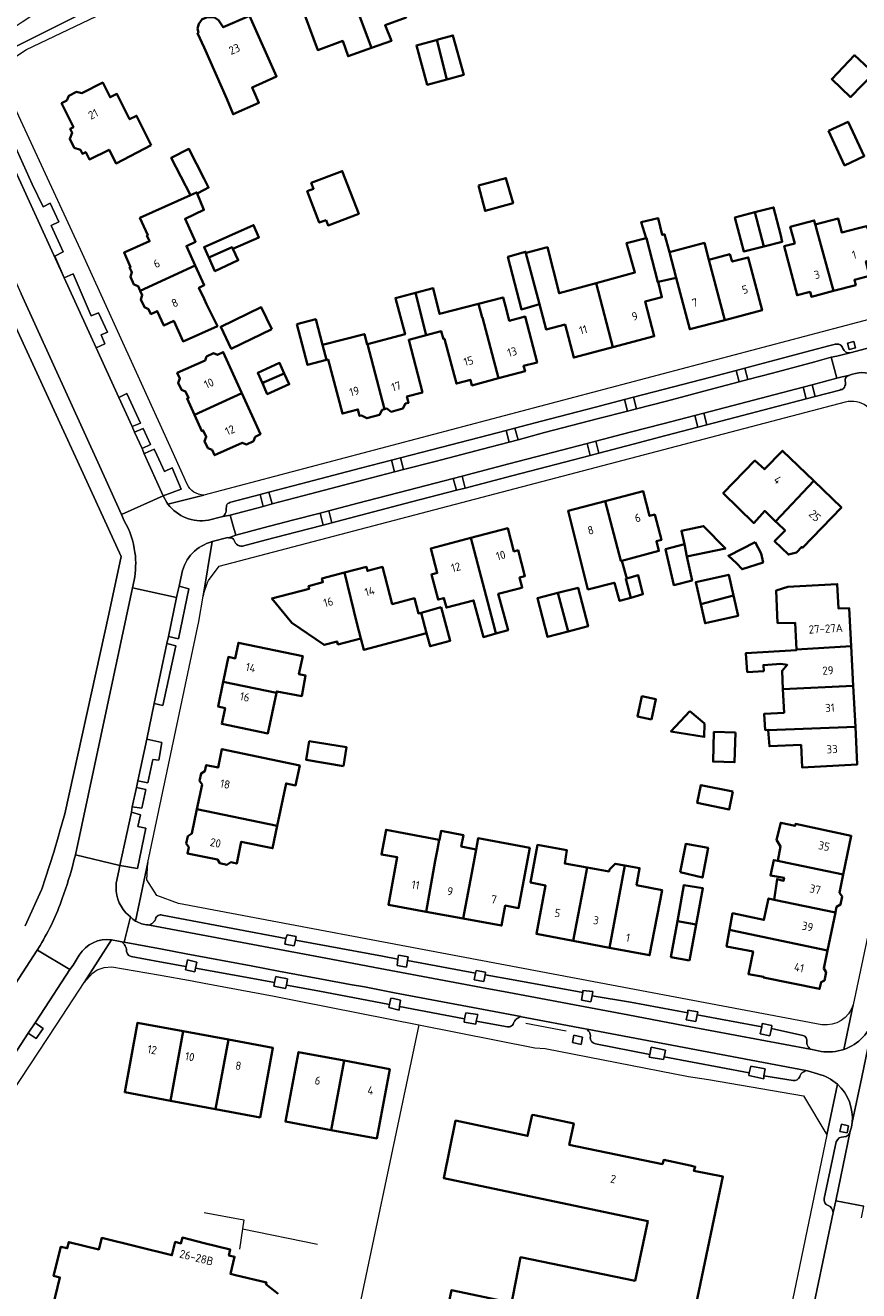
# Model space of a CAD drawing. Extents: x 152761 to 155748, y 459947 to 462743.
# Tile 125 of 256: x 153971 to 154107, y 461737 to 461944. Entities that reach past the tile are written whole.
import ezdxf
from ezdxf.enums import TextEntityAlignment as Align

# ---------------------------------------------------------------- set-up
doc = ezdxf.new("R2010")
doc.units = 0
doc.header["$LTSCALE"] = 0.75
for name, color, linetype, lineweight in [('B-RO-GR-BEPLANTING_CULTUUR_BODEMBEDEKKER-GV', 251, 'CONTINUOUS', 18), ('B-RO-GR-BEPLANTING_CULTUUR_HEESTERS-GV', 251, 'CONTINUOUS', 18), ('B-RO-GR-GROENVOORZIENING-GV', 251, 'CONTINUOUS', 18), ('B-RO-IE-TERREINAFSCHEIDING_KUNSTMATIG_HEKWERK-G', 251, 'IE-TERREINAFSCHEIDING-KUNSTMATIG', 18), ('B-RO-OG-BEBOUWING-GV', 6, 'CONTINUOUS', 35), ('B-RO-OG-BEBOUWING-T18', 1, 'CONTINUOUS', 18), ('B-RO-OG-TERREIN_CULTUURSCHEIDING-GV', 251, 'CONTINUOUS', 18), ('B-RO-VH-VERHARDING_ASFALT-GV', 251, 'CONTINUOUS', 18), ('B-RO-VH-VERHARDING_STRAATBAKSTEEN-GV', 251, 'CONTINUOUS', 18)]:
    doc.layers.add(name, color=color, linetype=linetype, lineweight=lineweight)
doc.styles.add('NLCS-ISO-M200-T18', font='NLCS-ISO.ttf', dxfattribs={"height": 0.36})
doc.linetypes.add('IE-TERREINAFSCHEIDING-KUNSTMATIG', pattern='A,4,[82,NLCS.SHX,S=0.75,R=90,X=0,Y=0],4,-2', length=10)

msp = doc.modelspace()

# ---------------------------------------------------------------- linework, layer by layer
at = {"layer": 'B-RO-GR-BEPLANTING_CULTUUR_BODEMBEDEKKER-GV', "flags": 128}
for points in [[(154106.485, 461892.448), (154105.414, 461892.183), (154105.676, 461891.147), (154106.74, 461891.401)], [(154089.124, 461886.214), (154088.629, 461888.116), (154087.18, 461887.729), (154087.672, 461885.837)], [(154098.171, 461884.995), (154098.67, 461883.08), (154100.121, 461883.46), (154099.622, 461885.374)], [(154068.904, 461882.935), (154069.384, 461881.058), (154070.838, 461881.43), (154070.355, 461883.315)], [(154082.367, 461878.817), (154081.865, 461880.74), (154080.414, 461880.362), (154080.916, 461878.438)], [(154050.946, 461878.262), (154049.494, 461877.887), (154049.997, 461875.987), (154051.447, 461876.371)], [(154062.748, 461875.751), (154063.252, 461873.808), (154064.703, 461874.189), (154064.2, 461876.128)], [(154032.674, 461871.47), (154032.177, 461873.385), (154030.726, 461873.007), (154031.222, 461871.093)], [(154040.844, 461870.027), (154041.351, 461868.08), (154042.803, 461868.455), (154042.295, 461870.405)], [(154009.173, 461867.391), (154009.694, 461865.451), (154011.143, 461865.84), (154010.624, 461867.771)], [(154020.958, 461862.766), (154020.451, 461864.717), (154018.999, 461864.339), (154019.507, 461862.389)]]:
    msp.add_lwpolyline(points, close=True, dxfattribs=at)
at = {"layer": 'B-RO-GR-BEPLANTING_CULTUUR_HEESTERS-GV', "flags": 128}
for points in [[(154013.4, 461794.679), (154013.248, 461793.74), (154014.785, 461793.459), (154014.967, 461794.405), (154015.114, 461794.991), (154013.613, 461795.275)], [(154031.758, 461791.267), (154031.619, 461790.245), (154033.155, 461789.979), (154033.316, 461791.026), (154033.452, 461791.632), (154031.864, 461791.906)], [(153997.044, 461790.057), (153996.955, 461789.537), (153998.509, 461789.207), (153998.604, 461789.797), (153998.836, 461790.774), (153997.307, 461791.144)], [(154045.842, 461787.595), (154046.035, 461788.715), (154046.105, 461789.162), (154044.568, 461789.429), (154044.45, 461788.966), (154044.264, 461787.859)], [(154013.524, 461787.031), (154013.676, 461788.036), (154011.998, 461788.386), (154011.78, 461788.431), (154011.537, 461787.439), (154011.443, 461786.86), (154013.319, 461786.471)], [(154062.048, 461785.79), (154061.831, 461784.562), (154063.399, 461784.258), (154063.584, 461785.275), (154063.725, 461785.943), (154062.086, 461786.15)], [(154030.369, 461783.824), (154030.287, 461783.324), (154031.958, 461782.922), (154032.002, 461783.492), (154032.193, 461784.547), (154031.023, 461784.797), (154030.594, 461784.889)], [(154044.609, 461781.133), (154044.846, 461782.197), (154042.879, 461782.5), (154042.701, 461781.504), (154042.644, 461780.921), (154044.515, 461780.609)], [(154079, 461781.348), (154080.586, 461781.054), (154080.793, 461782.155), (154080.883, 461782.633), (154079.281, 461782.937), (154079.265, 461782.49)], [(154091.386, 461780.183), (154091.117, 461779.059), (154092.712, 461778.714), (154092.953, 461779.912), (154093.023, 461780.372), (154091.474, 461780.734)], [(154075.387, 461775.266), (154075.599, 461776.355), (154073.24, 461776.843), (154073.023, 461775.661), (154072.936, 461775.226), (154075.281, 461774.813)], [(154089.339, 461772.63), (154089.25, 461772.18), (154091.713, 461771.688), (154091.744, 461772.176), (154091.96, 461773.323), (154089.572, 461773.759)]]:
    msp.add_lwpolyline(points, close=True, dxfattribs=at)
at = {"layer": 'B-RO-GR-GROENVOORZIENING-GV', "flags": 128}
for points in [[(153971.202, 461779.12), (153972.497, 461778.27), (153973.649, 461779.916), (153972.324, 461780.831)], [(154061.77, 461777.31), (154062.008, 461778.486), (154060.567, 461778.788), (154060.358, 461777.613)], [(154105.357, 461762.803), (154105.596, 461763.979), (154104.42, 461764.218), (154104.181, 461763.042)]]:
    msp.add_lwpolyline(points, close=True, dxfattribs=at)
at = {"layer": 'B-RO-IE-TERREINAFSCHEIDING_KUNSTMATIG_HEKWERK-G', "flags": 128}
for points in [[(154035.214, 461780.512), (154023.011, 461722.853)], [(154059.308, 461779.454), (154052.728, 461780.707)], [(154000, 461749.74), (154006.492, 461748.562), (154006.28, 461747.102)], [(154006.28, 461747.102), (154005.796, 461743.769)], [(154006.28, 461747.102), (154018.599, 461744.569)]]:
    msp.add_lwpolyline(points, dxfattribs=at)
at = {"layer": 'B-RO-OG-BEBOUWING-GV', "flags": 128}
for points in [[(154027.428, 461940.545), (154030.71, 461941.705), (154029.65, 461944.285), (154033.102, 461945.567), (154029.419, 461955.591), (154022.741, 461953.12)], [(154022.741, 461953.12), (154014.914, 461950.224), (154018.639, 461940.195), (154022.736, 461941.717), (154023.589, 461939.189), (154027.428, 461940.545)], [(153998.944, 461943.733), (153999.079, 461943.023), (153998.95, 461942.962), (154000, 461940.617), (154003.734, 461932.236), (154004.762, 461929.703), (154008.984, 461931.588), (154007.876, 461934.099), (154011.888, 461935.902), (154007.451, 461945.83), (154003.136, 461943.931), (154002.356, 461945.092), (154001.716, 461945.531), (154000.506, 461945.589), (154000, 461945.367), (153999.714, 461945.242), (153999.132, 461944.522)], [(154038.133, 461941.876), (154038.092, 461941.865), (154038.05, 461941.853), (154034.809, 461940.964), (154036.577, 461934.518), (154039.795, 461935.401)], [(154039.795, 461935.401), (154042.54, 461936.154), (154040.772, 461942.6), (154038.133, 461941.876)], [(154109.755, 461936.429), (154106.594, 461939.349), (154102.863, 461935.457), (154105.93, 461932.511)], [(153991.359, 461924.603), (153988.932, 461929.433), (153987.803, 461928.866), (153985.715, 461933.023), (153984.605, 461932.465), (153983.394, 461934.875), (153979.951, 461933.146), (153979.114, 461933.36), (153977.839, 461932.72), (153977.505, 461931.916), (153976.645, 461931.485), (153978.595, 461927.568), (153978.062, 461927.303), (153978.384, 461926.65), (153977.992, 461925.66), (153978.728, 461924.169), (153979.756, 461923.87), (153980.076, 461923.22), (153980.625, 461923.493), (153981.228, 461922.281), (153984.446, 461923.884), (153985.593, 461921.646)], [(154102.291, 461926.952), (154104.948, 461921.315), (154108.175, 461922.837), (154105.517, 461928.473)], [(153998.85, 461916.698), (154000, 461917.291), (154000.731, 461917.667), (154000, 461919.118), (153997.53, 461924.015), (153994.628, 461922.551), (153997.768, 461916.416), (153998.768, 461916.893)], [(154019.986, 461912.354), (154020.323, 461911.476), (154025.336, 461913.399), (154022.657, 461920.381), (154017.575, 461918.431), (154017.938, 461917.486), (154016.9, 461917.088), (154018.879, 461911.929)], [(154044.954, 461918.008), (154046.043, 461913.846), (154050.627, 461915.128), (154049.45, 461919.22)], [(153998.85, 461916.698), (153998.768, 461916.893), (153997.768, 461916.416), (153989.486, 461912.712), (153990.765, 461909.861), (153990.651, 461909.81), (153991.065, 461908.887), (153986.896, 461907.017), (153987.955, 461904.656), (153987.808, 461904.589), (153988.17, 461903.797), (153987.941, 461903.051), (153988.513, 461901.798), (153989.219, 461901.499), (153989.546, 461900.781), (153998.554, 461904.922), (153997.099, 461908.089), (153998.611, 461908.807), (153996.891, 461912.579), (153999.973, 461914.011)], [(154090.267, 461913.639), (154086.983, 461912.794), (154088.448, 461907.195), (154091.729, 461908.032)], [(154090.267, 461913.639), (154091.729, 461908.032), (154094.746, 461908.801), (154094.427, 461910.048), (154093.309, 461914.422)], [(154074.387, 461902.215), (154077.36, 461902.917), (154076.238, 461907.073), (154075.442, 461910.025), (154075.064, 461909.917), (154074.389, 461912.674), (154071.632, 461912.026), (154072.442, 461909.377), (154072.469, 461909.386), (154074.345, 461902.204)], [(154103.113, 461900.743), (154100.475, 461910.455), (154100.19, 461911.521), (154100.158, 461911.641), (154099.982, 461912.301), (154096.057, 461911.252), (154096.785, 461908.528), (154095.065, 461908.069), (154097.177, 461900.039), (154099.295, 461900.596), (154099.506, 461899.794)], [(154103.113, 461900.743), (154106.781, 461901.708), (154106.56, 461902.55), (154109.061, 461903.207), (154108.435, 461905.586), (154111.288, 461906.337), (154108.521, 461911.369), (154106.988, 461910.966), (154104.507, 461910.314), (154103.899, 461912.625), (154100.158, 461911.641), (154100.19, 461911.521), (154100.475, 461910.455)], [(154000.784, 461906.207), (154004.599, 461907.917), (154004.713, 461907.657), (154008.983, 461909.521), (154008.119, 461911.521), (154000.01, 461907.928)], [(154000.784, 461906.207), (154001.78, 461903.995), (154005.604, 461905.765), (154004.713, 461907.657), (154004.599, 461907.917)], [(154052.683, 461907.176), (154054.984, 461898.555), (154056.036, 461894.446), (154059.149, 461895.239), (154060.575, 461889.834), (154066.987, 461891.527), (154064.256, 461902.024), (154058.172, 461900.365), (154056.254, 461907.906), (154052.768, 461906.96)], [(154064.256, 461902.024), (154066.987, 461891.527), (154073.759, 461893.314), (154072.258, 461899.001), (154075.035, 461899.701), (154074.387, 461902.215), (154074.345, 461902.204), (154072.469, 461909.386), (154072.442, 461909.377), (154069.226, 461908.594), (154070.592, 461903.752)], [(154085.331, 461895.978), (154082.726, 461905.838), (154081.99, 461908.624), (154076.238, 461907.073), (154077.36, 461902.917), (154079.576, 461894.469)], [(154054.984, 461898.555), (154052.683, 461907.176), (154049.794, 461906.339), (154052.009, 461897.717)], [(154082.726, 461905.838), (154085.331, 461895.978), (154091.434, 461897.578), (154089.16, 461906.247), (154086.549, 461905.562), (154086.129, 461906.744)], [(153989.546, 461900.781), (153989.874, 461900.063), (153989.646, 461899.319), (153990.218, 461898.066), (153990.922, 461897.768), (153991.292, 461896.956), (153992.337, 461897.434), (153993.416, 461895.08), (153995.036, 461895.823), (153996.573, 461892.469), (154002.181, 461894.979), (154000.39, 461898.591), (154000, 461899.441), (153999.165, 461901.259), (154000.03, 461901.711), (153998.554, 461904.922)], [(154036.381, 461893.485), (154034.62, 461900.413), (154031.366, 461899.562), (154032.932, 461893.642), (154026.764, 461892.001), (154029.593, 461881.37), (154029.975, 461881.472), (154030.681, 461880.956), (154032.594, 461881.467), (154032.999, 461882.279), (154033.511, 461882.415), (154033.235, 461883.461), (154035.766, 461884.128), (154033.544, 461892.754)], [(154036.381, 461893.485), (154038.878, 461894.128), (154039.234, 461892.868), (154039.394, 461892.911), (154041.349, 461885.576), (154043.657, 461886.191), (154043.891, 461885.27), (154048.265, 461886.439), (154045.648, 461896.405), (154045.545, 461896.379), (154044.987, 461898.64), (154038.581, 461896.966), (154037.555, 461901.182), (154034.62, 461900.413)], [(154044.987, 461898.64), (154045.545, 461896.379), (154045.648, 461896.405), (154048.265, 461886.439), (154052.602, 461887.598), (154052.364, 461888.497), (154054.572, 461889.025), (154052.617, 461896.554), (154050.017, 461895.861), (154049.595, 461897.428), (154048.987, 461899.685)], [(154011.105, 461894.474), (154009.371, 461898.077), (154002.728, 461894.879), (154004.463, 461891.275)], [(154015.209, 461895.302), (154016.959, 461888.614), (154020.063, 461889.443), (154019.421, 461891.892), (154018.315, 461896.115)], [(154026.716, 461891.988), (154026.28, 461893.67), (154019.421, 461891.892), (154020.063, 461889.443), (154020.31, 461889.509), (154022.673, 461880.655), (154025.2, 461881.329), (154025.482, 461880.273), (154025.801, 461880.358), (154026.662, 461879.884), (154028.749, 461880.441), (154029.211, 461881.268), (154029.593, 461881.37), (154026.764, 461892.001)], [(154006.138, 461884.116), (154003.146, 461890.716), (154002.19, 461890.283), (154001.532, 461890.533), (154000.407, 461890.023), (154000.156, 461889.361), (153995.618, 461887.304), (153996.034, 461886.387), (153995.773, 461885.699), (153996.293, 461884.551), (153996.982, 461884.29), (153997.468, 461883.216), (153997.206, 461883.098), (153998.414, 461880.435), (154006.197, 461883.986)], [(154013.148, 461887.229), (154012.372, 461888.945), (154008.785, 461887.325), (154009.55, 461885.631), (154009.869, 461885.773)], [(154009.869, 461885.773), (154009.55, 461885.631), (154010.357, 461883.844), (154013.946, 461885.465), (154013.148, 461887.229)], [(153998.414, 461880.435), (153999.621, 461877.771), (153999.878, 461877.888), (154000.361, 461876.822), (154000.1, 461876.133), (154000.621, 461874.984), (154001.31, 461874.723), (154001.718, 461873.824), (154006.248, 461875.877), (154006.948, 461875.612), (154008.11, 461876.138), (154008.385, 461876.865), (154009.247, 461877.256), (154006.197, 461883.986)], [(154093.656, 461862.983), (154099.921, 461869.624), (154094.795, 461874.569), (154091.854, 461871.521), (154090.264, 461872.937), (154085.074, 461867.614), (154090.073, 461862.721), (154091.883, 461864.694)], [(154093.656, 461862.983), (154093.941, 461862.708), (154095.198, 461861.495), (154093.494, 461859.729), (154095.757, 461857.545), (154097.084, 461857.917), (154097.935, 461858.799), (154098.079, 461858.66), (154104.445, 461865.259), (154099.921, 461869.624)], [(154069.259, 461853.647), (154068.479, 461856.552), (154068.31, 461856.508), (154065.702, 461866.302), (154059.656, 461864.719), (154062.892, 461851.846), (154067.224, 461852.948), (154067.232, 461852.919), (154068.088, 461849.953), (154069.916, 461850.478), (154069.085, 461853.599)], [(154068.479, 461856.552), (154074.534, 461858.137), (154074.114, 461859.743), (154074.94, 461859.959), (154073.855, 461864.102), (154073.011, 461863.881), (154071.95, 461867.937), (154065.702, 461866.302), (154068.31, 461856.508)], [(154047.825, 461844.605), (154049.821, 461845.168), (154048.199, 461851.093), (154051.621, 461851.995), (154052.141, 461852.132), (154051.698, 461853.812), (154052.567, 461854.041), (154051.459, 461858.248), (154050.771, 461858.067), (154049.77, 461861.868), (154043.708, 461860.271), (154047.627, 461845.358)], [(154079.112, 461857.234), (154085.423, 461858.544), (154081.842, 461862.207), (154078.221, 461861.451), (154078.734, 461859.261)], [(154043.708, 461860.271), (154037.141, 461858.541), (154038.196, 461854.535), (154037.253, 461854.287), (154038.337, 461850.175), (154039.308, 461850.431), (154039.722, 461848.86), (154044.155, 461850.028), (154045.774, 461844.027), (154047.825, 461844.605), (154047.627, 461845.358)], [(154079.112, 461857.234), (154078.734, 461859.261), (154075.625, 461858.451), (154076.949, 461852.559), (154079.976, 461853.288)], [(154090.328, 461859.557), (154085.922, 461857.368), (154087.22, 461856.125), (154088.162, 461855.157), (154091.602, 461856.277), (154091.301, 461857.719)], [(154023.006, 461854.594), (154019.324, 461853.629), (154019.484, 461853.019), (154017.13, 461852.402), (154017.245, 461851.964), (154011.13, 461850.335), (154014.358, 461846.357), (154019.66, 461842.754), (154021.801, 461843.315), (154021.931, 461842.821), (154025.693, 461843.807), (154025.042, 461846.29)], [(154023.006, 461854.594), (154025.042, 461846.29), (154025.693, 461843.807), (154026.187, 461841.923), (154036.468, 461844.653), (154035.567, 461848.026), (154035.117, 461847.904), (154034.466, 461850.387), (154030.829, 461849.434), (154029.231, 461855.529), (154026.761, 461854.881), (154026.59, 461855.533)], [(154069.916, 461850.478), (154071.904, 461851.049), (154071.135, 461854.165), (154069.259, 461853.647), (154069.085, 461853.599)], [(154086.752, 461850.851), (154085.984, 461854.245), (154080.573, 461853.021), (154081.384, 461849.435)], [(154059.643, 461844.935), (154062.931, 461845.796), (154061.273, 461852.126), (154057.969, 461851.26)], [(154097.049, 461842.012), (154106.022, 461842.528), (154105.693, 461848.797), (154103.963, 461848.711), (154103.75, 461852.727), (154097.611, 461852.395), (154095.633, 461852.259), (154093.729, 461851.654), (154093.984, 461846.318), (154096.834, 461846.395)], [(154059.643, 461844.935), (154057.969, 461851.26), (154054.635, 461850.387), (154056.293, 461844.057)], [(154081.384, 461849.435), (154082.094, 461846.298), (154087.505, 461847.522), (154086.752, 461850.851)], [(154038.847, 461848.915), (154035.567, 461848.026), (154036.468, 461844.653), (154037.035, 461842.533), (154040.334, 461843.427)], [(154003.235, 461837.198), (154003.134, 461836.712), (154011.853, 461834.903), (154011.901, 461835.13), (154016.005, 461834.362), (154016.637, 461837.746), (154015.548, 461837.95), (154016.166, 461840.926), (154005.643, 461843.109), (154005.111, 461840.543), (154003.978, 461840.779), (154003.936, 461840.577)], [(154094.844, 461835.486), (154106.363, 461836.049), (154106.022, 461842.528), (154097.049, 461842.012), (154097.055, 461841.887), (154088.783, 461841.409), (154088.998, 461838.313), (154091.701, 461838.474), (154091.652, 461839.445), (154094.517, 461839.629), (154095.552, 461839.478), (154094.698, 461838.531)], [(154003.134, 461836.712), (154002.29, 461832.646), (154003.432, 461832.409), (154002.895, 461829.821), (154010.472, 461828.249), (154011.853, 461834.903)], [(154106.363, 461836.049), (154094.844, 461835.486), (154095.028, 461831.629), (154091.771, 461831.439), (154091.957, 461828.803), (154092.423, 461828.83), (154092.429, 461828.761), (154106.717, 461829.307)], [(154073.318, 461830.505), (154074.037, 461833.857), (154071.744, 461834.349), (154071.026, 461830.997)], [(154079.612, 461831.888), (154076.504, 461828.578), (154081.963, 461827.671), (154081.99, 461829.861)], [(154092.429, 461828.761), (154092.641, 461826.141), (154097.818, 461826.365), (154097.999, 461822.682), (154107.04, 461823.159), (154106.717, 461829.307)], [(154022.856, 461822.908), (154023.36, 461825.973), (154017.237, 461826.978), (154016.733, 461823.913)], [(154087.078, 461828.39), (154083.548, 461828.497), (154083.401, 461823.643), (154086.932, 461823.537)], [(154011.982, 461813.092), (154013.444, 461820.073), (154015.009, 461819.745), (154015.691, 461823.004), (154002.921, 461825.679), (154002.29, 461822.664), (154000.348, 461823.071), (154000.143, 461822.092), (153999.525, 461821.688), (153999.27, 461820.471), (153999.664, 461819.868), (153998.822, 461815.849)], [(154086.63, 461818.722), (154081.418, 461819.798), (154080.811, 461816.862), (154086.024, 461815.786)], [(153998.822, 461815.849), (153997.979, 461811.829), (153997.35, 461811.417), (153997.095, 461810.2), (153997.492, 461809.593), (153997.285, 461808.603), (154002.176, 461807.578), (154002.57, 461806.976), (154003.753, 461806.728), (154004.372, 461807.132), (154005.352, 461806.927), (154006.102, 461810.506), (154011.216, 461809.435), (154011.982, 461813.092)], [(154036.402, 461799.039), (154037.888, 461807.391), (154038.227, 461809.29), (154038.515, 461810.824), (154029.836, 461812.464), (154029.052, 461808.41), (154031.654, 461807.964), (154030.215, 461800.183)], [(154038.515, 461810.824), (154038.227, 461809.29), (154037.888, 461807.391), (154036.402, 461799.039), (154042.469, 461797.917), (154044.016, 461806.262), (154044.572, 461809.259), (154042.133, 461809.732), (154042.485, 461811.597), (154038.836, 461812.274), (154038.566, 461810.814)], [(154095.569, 461807.062), (154104.725, 461805.135), (154106.037, 461811.496), (154096.893, 461813.415), (154096.828, 461813.101), (154094.487, 461813.616), (154093.792, 461810.831), (154094.456, 461809.735), (154093.989, 461807.378)], [(154044.572, 461809.259), (154044.016, 461806.262), (154042.469, 461797.917), (154048.754, 461796.755), (154049.361, 461800.037), (154051.539, 461799.634), (154053.366, 461809.517), (154044.91, 461811.08)], [(154060.485, 461794.265), (154062.101, 461802.77), (154062.774, 461806.291), (154059.093, 461806.963), (154059.444, 461809.098), (154054.661, 461809.99), (154053.497, 461803.801), (154055.97, 461803.319), (154054.462, 461795.395)], [(154078.023, 461805.531), (154081.654, 461804.633), (154082.595, 461809.521), (154078.928, 461810.138)], [(154066.438, 461793.149), (154068.953, 461806.625), (154067.363, 461806.907), (154066.444, 461805.961), (154066.363, 461805.637), (154062.774, 461806.291), (154062.101, 461802.77), (154060.485, 461794.265)], [(154068.953, 461806.625), (154066.438, 461793.149), (154072.988, 461791.92), (154075.042, 461802.583), (154070.858, 461803.367), (154071.343, 461806.126), (154071.356, 461806.198)], [(154104.725, 461805.135), (154095.569, 461807.062), (154093.989, 461807.378), (154093.353, 461807.505), (154092.811, 461804.962), (154095.051, 461804.577), (154094.956, 461804.122), (154093.894, 461804.381), (154093.388, 461800.963), (154103.443, 461798.916), (154103.45, 461798.949), (154103.629, 461799.819), (154104.299, 461800.197), (154104.573, 461801.527), (154104.109, 461802.146)], [(154080.642, 461796.973), (154081.739, 461802.89), (154078.633, 461803.416), (154077.566, 461797.505)], [(154102.155, 461792.668), (154103.443, 461798.916), (154093.388, 461800.963), (154092.494, 461801.231), (154091.747, 461797.701), (154086.603, 461798.789), (154086.103, 461796.052), (154087.354, 461795.788)], [(154079.545, 461791.056), (154080.642, 461796.973), (154077.566, 461797.505), (154076.499, 461791.594)], [(154102.155, 461792.668), (154087.354, 461795.788), (154086.103, 461796.052), (154085.609, 461793.35), (154089.96, 461792.511), (154089.202, 461788.809), (154091.677, 461788.388), (154091.655, 461788.282), (154100.864, 461786.403), (154101.092, 461787.51), (154101.639, 461787.765), (154101.917, 461789.116), (154101.548, 461789.72)], [(153994.484, 461768.072), (153996.577, 461779.474), (153989.111, 461780.859), (153986.997, 461769.461)], [(153996.577, 461779.474), (153994.484, 461768.072), (154001.873, 461766.701), (154004.01, 461778.095)], [(154001.873, 461766.701), (154009.178, 461765.346), (154011.292, 461776.743), (154004.01, 461778.095)], [(154020.834, 461763.272), (154022.954, 461774.641), (154015.478, 461776.044), (154013.343, 461764.664)], [(154020.834, 461763.272), (154028.285, 461761.888), (154030.416, 461773.241), (154022.954, 461774.641)]]:
    msp.add_lwpolyline(points, close=True, dxfattribs=at)
for points in [[(154076.419, 461714.705), (154085.009, 461755.639), (154080.262, 461756.575), (154080.496, 461757.257), (154079.65, 461757.44), (154076.082, 461758.213), (154075.329, 461758.376), (154075.113, 461757.683), (154059.849, 461760.834), (154060.563, 461764.368), (154054.159, 461765.683), (154053.787, 461765.759), (154053.003, 461762.3), (154041.215, 461764.812), (154039.275, 461755.401), (154072.719, 461748.363), (154070.634, 461738.578), (154051.877, 461742.419), (154050.21, 461734.008)], [(154012.165, 461736.452), (154010.138, 461738.042), (154010.213, 461738.302), (154005.176, 461739.502), (154004.329, 461739.704), (154004.997, 461742.506), (154004.064, 461742.729), (154004.292, 461743.681), (154000, 461744.746), (153996.463, 461745.66), (153996.221, 461744.702), (153995.281, 461744.939), (153994.739, 461742.755), (153983.25, 461745.602), (153982.784, 461743.708), (153977.832, 461744.927), (153977.572, 461743.901), (153976.538, 461744.158), (153975.353, 461739.378), (153976.391, 461739.121), (153975.159, 461734.117)], [(154048.105, 461735.436), (154040.54, 461737.031), (154038.748, 461728.541)]]:
    msp.add_lwpolyline(points, dxfattribs=at)
at = {"layer": 'B-RO-OG-TERREIN_CULTUURSCHEIDING-GV', "flags": 128}
for points in [[(153981.803, 461949.127), (153980.037, 461948.214), (153977.368, 461946.778), (153976.249, 461948.837), (153975.651, 461948.435), (153970.22, 461944.787), (153968.069, 461943.351), (153967.824, 461943.196), (153969.062, 461940.758), (153982.593, 461947.534)], [(153964.855, 461933.893), (153963.314, 461933.183), (153967.979, 461922.902), (153977.083, 461902.913), (153975.533, 461906.451), (153976.932, 461907.147), (153974.941, 461911.488), (153976.178, 461912.066), (153974.795, 461915.122), (153973.611, 461914.545), (153971.859, 461918.249), (153966.938, 461929.131), (153968.054, 461929.51), (153967.098, 461931.755), (153965.987, 461931.373)], [(153982.327, 461891.4), (153983.735, 461892.081), (153983.116, 461893.552), (153984.19, 461893.968), (153982.722, 461897.131), (153981.478, 461896.65), (153978.531, 461903.558), (153977.083, 461902.913)], [(153988.199, 461878.508), (153989.599, 461879.076), (153987.332, 461883.919), (153986.012, 461883.31)], [(153988.607, 461877.612), (153989.838, 461874.909), (153991.219, 461875.606), (153990.015, 461878.212)], [(153990.214, 461874.083), (153993.325, 461867.148), (153996.276, 461868.24), (153994.778, 461871.757), (153993.502, 461871.168), (153992.276, 461873.89), (153991.851, 461874.834), (153990.339, 461874.14)], [(153995.482, 461850.538), (153994.164, 461844.105), (153995.837, 461843.774), (153997.497, 461851.951), (153995.903, 461852.395), (153995.743, 461851.727)], [(153991.814, 461833.144), (153993.271, 461832.845), (153995.357, 461842.617), (153993.903, 461842.99)], [(153990.6, 461827.318), (153989.142, 461820.494), (153990.761, 461820.174), (153991.589, 461824.003), (153992.594, 461823.87), (153993.058, 461826.753)], [(153988.918, 461819.394), (153988.247, 461816.219), (153989.824, 461816.007), (153990.439, 461819.077)], [(153988.111, 461815.375), (153986.21, 461806.607), (153989.116, 461806.113), (153990.45, 461812.713), (153989.173, 461812.975), (153989.583, 461814.937)]]:
    msp.add_lwpolyline(points, close=True, dxfattribs=at)
msp.add_lwpolyline([(153970.664, 461796.722), (153973.387, 461802.602), (153973.445, 461802.727), (153974.035, 461804.579), (153975.374, 461808.779), (153976.193, 461811.612), (153976.328, 461812.079), (153977.193, 461815.074), (153984.372, 461847.773), (153986.407, 461857.247), (153980.199, 461870.84), (153957.383, 461920.313)], dxfattribs=at)
at = {"layer": 'B-RO-VH-VERHARDING_ASFALT-GV', "flags": 128}
for points in [[(153968.506, 461938.722), (153970.922, 461940.274), (153986.875, 461947.906), (154000, 461954.43), (154010.287, 461959.543), (154022.135, 461964.673), (154032.416, 461968.184), (154039.762, 461970.315), (154049.231, 461972.49), (154051.251, 461972.862), (154076.159, 461976.185), (154086.314, 461977.508), (154101.913, 461979.54), (154145.056, 461985.285), (154160.698, 461987.442), (154177.599, 461989.807), (154186.396, 461990.815), (154195.33, 461991.925)], [(154009.975, 461961.13), (154009.258, 461962.75), (154008.239, 461964.881), (154005.955, 461963.814), (154000.944, 461961.303), (154001.991, 461959.238), (154002.81, 461957.609), (153986.38, 461949.392), (153985.634, 461950.997), (153984.565, 461953.115), (153980.771, 461951.226), (153981.803, 461949.127), (153982.593, 461947.534), (153969.062, 461940.758)], [(153997.222, 461869.08), (153994.705, 461874.651), (153980.093, 461906.799), (153967.314, 461934.468)], [(153966.938, 461929.131), (153971.859, 461918.249), (153973.611, 461914.545), (153974.795, 461915.122), (153976.178, 461912.066), (153974.941, 461911.488), (153976.932, 461907.147), (153975.533, 461906.451), (153977.083, 461902.913), (153978.531, 461903.558), (153981.478, 461896.65), (153982.722, 461897.131), (153984.19, 461893.968), (153983.116, 461893.552), (153983.735, 461892.081), (153982.327, 461891.4), (153986.012, 461883.31), (153987.332, 461883.919), (153989.599, 461879.076), (153988.199, 461878.508), (153988.607, 461877.612), (153990.015, 461878.212), (153991.219, 461875.606), (153989.838, 461874.909), (153990.214, 461874.083), (153990.339, 461874.14), (153991.851, 461874.834), (153992.276, 461873.89), (153993.502, 461871.168), (153994.778, 461871.757), (153996.276, 461868.24), (153993.325, 461867.148), (153993.891, 461866.067), (153994.076, 461865.803)], [(153957.383, 461920.313), (153980.199, 461870.84), (153986.407, 461857.247), (153984.372, 461847.773), (153977.193, 461815.074), (153976.328, 461812.079), (153976.193, 461811.612), (153975.374, 461808.779), (153974.035, 461804.579), (153973.445, 461802.727), (153973.387, 461802.602), (153970.664, 461796.722)], [(153986.908, 461863.083), (153986.468, 461864.113), (153982.842, 461872.094), (153970.053, 461900.267)], [(154115.73, 461897.847), (153999.945, 461867.297)], [(154105.885, 461890.604), (154111.022, 461891.966), (154116.811, 461898.244)], [(154116.655, 461893.459), (154111.022, 461891.966), (154105.885, 461890.604), (154103.682, 461890.082), (154102.776, 461889.87), (154103.681, 461886.433), (154104.576, 461886.674), (154105.617, 461886.897)], [(154004.361, 461866.131), (154009.173, 461867.391), (154010.624, 461867.771), (154016.88, 461869.41), (154025.646, 461871.684), (154030.726, 461873.007), (154032.177, 461873.385), (154037.273, 461874.713), (154045.086, 461876.749), (154049.494, 461877.887), (154050.946, 461878.262), (154055.282, 461879.381), (154064.116, 461881.683), (154068.904, 461882.935), (154070.355, 461883.315), (154075.212, 461884.585), (154083.022, 461886.619), (154087.18, 461887.729), (154088.629, 461888.116), (154092.701, 461889.203), (154099.501, 461890.964), (154102.391, 461891.728), (154103.23, 461891.946), (154103.435, 461891.996)], [(154000.729, 461853.287), (154002.495, 461855.629), (154105.116, 461882.57)], [(154104.36, 461884.59), (154104.149, 461884.513), (154100.121, 461883.46), (154098.67, 461883.08), (154082.367, 461878.817), (154080.916, 461878.438), (154075.673, 461877.067), (154070.327, 461875.663), (154064.703, 461874.189), (154063.252, 461873.808)], [(154063.252, 461873.808), (154054.839, 461871.603), (154050.447, 461870.434), (154042.803, 461868.455), (154041.351, 461868.08), (154033.977, 461866.171), (154025.698, 461864), (154020.958, 461862.766), (154019.507, 461862.389), (154015.035, 461861.225), (154010.165, 461859.944), (154006.31, 461858.941)], [(153994.076, 461865.803), (153993.891, 461866.067), (153993.325, 461867.148), (153986.468, 461864.113), (153986.908, 461863.083)], [(153994.076, 461865.803), (153999.945, 461867.297)], [(153999.945, 461867.297), (153994.076, 461865.803)], [(154001.34, 461859.675), (154003.896, 461860.328), (154004.006, 461860.321), (154004.332, 461860.43), (154005.189, 461860.717), (154004.729, 461862.411), (154004.297, 461864.002), (154003.424, 461863.838), (154002.879, 461863.736), (154002.873, 461863.735), (154000.713, 461863.184)], [(154000.713, 461863.184), (154002.873, 461863.735), (154002.879, 461863.736)], [(154004.359, 461860.297), (154004.006, 461860.321), (154003.896, 461860.328), (154001.34, 461859.675), (153999.849, 461850.718)], [(153988.787, 461797.512), (153990.81, 461807.095), (153999.145, 461846.569), (153999.849, 461850.718), (154001.34, 461859.675)], [(153996.343, 461854.471), (153995.903, 461852.395), (153997.497, 461851.951), (153995.837, 461843.774), (153994.164, 461844.105), (153993.903, 461842.99), (153995.357, 461842.617), (153993.271, 461832.845), (153991.814, 461833.144), (153990.6, 461827.318), (153993.058, 461826.753), (153992.594, 461823.87), (153991.589, 461824.003), (153990.761, 461820.174), (153989.142, 461820.494), (153988.918, 461819.394), (153990.439, 461819.077), (153989.824, 461816.007), (153988.247, 461816.219), (153988.111, 461815.375), (153989.583, 461814.937), (153989.173, 461812.975), (153990.45, 461812.713), (153989.116, 461806.113), (153986.21, 461806.607), (153986.057, 461805.728), (153985.608, 461803.693)], [(153988.534, 461853.348), (153988.257, 461852.077), (153995.482, 461850.538), (153995.743, 461851.727), (153995.903, 461852.395), (153996.343, 461854.471)], [(153978.932, 461808.342), (153988.257, 461852.077), (153988.534, 461853.348)], [(154112.729, 461813.978), (154106.358, 461783.779), (154104.816, 461776.486)], [(153985.608, 461803.693), (153986.057, 461805.728), (153986.21, 461806.607), (153978.932, 461808.342), (153978.668, 461807.444)], [(153978.668, 461807.444), (153978.932, 461808.342)], [(153990.81, 461807.095), (153988.787, 461797.512)], [(154101.233, 461780.521), (153995.788, 461800.39), (153992.258, 461801.702), (153990.623, 461804.276), (153990.81, 461807.095)], [(153984.841, 461794.426), (153986.005, 461794.198), (153986.532, 461794.102), (153986.912, 461794.032), (153987.944, 461798.222), (153987.175, 461798.873)], [(153987.944, 461798.222), (153986.912, 461794.032), (153993.119, 461792.903), (153997.063, 461792.152), (154007.728, 461790.163), (154012.205, 461789.299), (154018.983, 461788.069), (154023.93, 461787.133), (154026.295, 461786.718), (154031.229, 461785.736), (154051.886, 461781.862), (154052.023, 461781.836), (154062.452, 461779.85), (154062.768, 461779.79), (154098.612, 461773.038), (154098.886, 461772.986)], [(153987.175, 461798.873), (153987.944, 461798.222)], [(153990.822, 461796.883), (153991.038, 461796.843), (153991.395, 461797.068), (153991.498, 461797.133), (153991.595, 461797.206), (153991.685, 461797.287), (153991.769, 461797.375), (153991.845, 461797.469), (153991.912, 461797.57), (153991.971, 461797.676), (153992.021, 461797.787), (153992.062, 461797.901)], [(153993.118, 461798.487), (154013.4, 461794.679), (154013.613, 461795.275), (154015.114, 461794.991), (154014.967, 461794.405), (154020.329, 461793.403), (154029.262, 461791.733), (154031.758, 461791.267), (154031.864, 461791.906), (154033.452, 461791.632), (154033.316, 461791.026), (154044.45, 461788.966), (154044.568, 461789.429), (154046.105, 461789.162), (154046.035, 461788.715), (154050.372, 461787.923), (154062.048, 461785.79), (154062.086, 461786.15), (154063.725, 461785.943), (154063.584, 461785.275), (154069.848, 461784.238), (154079.265, 461782.49), (154079.281, 461782.937), (154080.883, 461782.633), (154080.793, 461782.155), (154091.386, 461780.183), (154091.474, 461780.734), (154093.023, 461780.372), (154092.953, 461779.912), (154098.108, 461778.775)], [(154101.11, 461776.165), (154099.644, 461776.444), (154099.291, 461776.51), (154078.837, 461780.325), (154069.433, 461782.122), (154049.962, 461785.788), (154045.471, 461786.612), (154028.875, 461789.72), (154019.976, 461791.455), (153991.038, 461796.843), (153990.822, 461796.883)], [(153951.63, 461736.029), (153953.121, 461740.829), (153956.237, 461748.471), (153957.438, 461750.882), (153959.846, 461755.713), (153964.931, 461764.003), (153967, 461767.1), (153975.806, 461780.52), (153980.351, 461787.421), (153984.841, 461794.426)], [(153967.873, 461785.301), (153972.662, 461792.736), (153973.128, 461793.53)], [(153973.128, 461793.53), (153972.662, 461792.736), (153972.686, 461792.722), (153978, 461789.559), (153978.531, 461790.305), (153979.558, 461791.913)], [(153987.268, 461792.943), (153987.235, 461793.082), (153987.19, 461793.218), (153987.133, 461793.35), (153987.066, 461793.476), (153986.987, 461793.596), (153986.899, 461793.708), (153986.801, 461793.813), (153986.532, 461794.102), (153986.005, 461794.198), (153984.841, 461794.426), (153980.351, 461787.421), (153981.707, 461788.975), (153982.499, 461789.507), (153983.624, 461789.877), (153984.875, 461789.991), (153992.512, 461788.712), (153998.061, 461787.712), (154000, 461787.347), (154011.481, 461785.183), (154015.57, 461784.396), (154035.214, 461780.512), (154054.219, 461776.754), (154055.893, 461776.627), (154079.353, 461772.045), (154082.636, 461771.542), (154098.218, 461768.861), (154102.06, 461762.506), (154103.775, 461770.773)], [(153979.558, 461791.913), (153978.531, 461790.305), (153978, 461789.559), (153973.244, 461782.232), (153972.324, 461780.831), (153973.649, 461779.916), (153972.497, 461778.27), (153971.202, 461779.12), (153962.918, 461766.499), (153963.838, 461765.896), (153963.124, 461764.809), (153962.205, 461765.413), (153959.459, 461761.229), (153955.752, 461755.334), (153955.667, 461755.15), (153957.058, 461754.439), (153955.486, 461751.347), (153955.588, 461751.299), (153954.6, 461749.083), (153953.181, 461749.773), (153951.207, 461744.382), (153948.785, 461736.903)], [(153962.918, 461766.499), (153971.202, 461779.12), (153972.324, 461780.831), (153973.244, 461782.232), (153978, 461789.559), (153972.686, 461792.722), (153972.662, 461792.736), (153967.873, 461785.301)], [(154049.704, 461780.202), (154044.609, 461781.133), (154044.515, 461780.609), (154042.644, 461780.921), (154042.701, 461781.504), (154032.002, 461783.492), (154031.958, 461782.922), (154030.287, 461783.324), (154030.369, 461783.824), (154018.616, 461786.062), (154013.524, 461787.031), (154013.319, 461786.471), (154011.443, 461786.86), (154011.537, 461787.439), (154007.409, 461788.192), (153998.604, 461789.797), (153998.509, 461789.207), (153996.955, 461789.537), (153997.044, 461790.057), (153996.671, 461790.125), (153992.746, 461790.835), (153988.056, 461791.683)], [(154104.816, 461776.486), (154106.358, 461783.779)], [(154063.28, 461778.461), (154063.297, 461778.57), (154063.303, 461778.681), (154063.3, 461778.792), (154063.286, 461778.902), (154063.262, 461779.01), (154063.229, 461779.115), (154063.185, 461779.217), (154063.133, 461779.315), (154063.072, 461779.407), (154063.003, 461779.494), (154062.768, 461779.79), (154062.452, 461779.85), (154052.023, 461781.836), (154051.886, 461781.862), (154051.564, 461781.689), (154051.422, 461781.613), (154051.288, 461781.524), (154051.162, 461781.423), (154051.047, 461781.311), (154050.942, 461781.189), (154050.848, 461781.058), (154050.767, 461780.919)], [(154109.791, 461781.727), (154107.753, 461771.935), (154106.181, 461764.483)], [(154106.181, 461764.483), (154107.753, 461771.935), (154109.791, 461781.727)], [(154096.529, 461771.377), (154091.744, 461772.176), (154091.713, 461771.688), (154089.25, 461772.18), (154089.339, 461772.63), (154075.387, 461775.266), (154075.281, 461774.813), (154072.936, 461775.226), (154073.023, 461775.661), (154064.115, 461777.419)], [(154098.78, 461777.72), (154098.775, 461777.616), (154098.778, 461777.512), (154098.791, 461777.408), (154098.813, 461777.306), (154098.843, 461777.206), (154098.881, 461777.109), (154098.928, 461777.016), (154098.983, 461776.927), (154099.045, 461776.843), (154099.291, 461776.51), (154099.644, 461776.444), (154101.11, 461776.165)], [(154100.532, 461772.46), (154098.886, 461772.986), (154098.612, 461773.038), (154098.261, 461772.834), (154098.168, 461772.78), (154098.079, 461772.718), (154097.995, 461772.649), (154097.918, 461772.574), (154097.847, 461772.492), (154097.783, 461772.405), (154097.726, 461772.313), (154097.677, 461772.216), (154097.636, 461772.116), (154097.603, 461772.013)], [(154098.886, 461772.986), (154100.532, 461772.46)], [(154103.775, 461770.773), (154102.06, 461762.506), (154086.939, 461689.639), (154085.836, 461684.32), (154081.084, 461661.423), (154078.604, 461649.471), (154076.517, 461639.415), (154075.878, 461636.369), (154064.984, 461584.227)], [(154105.888, 461763.061), (154103.519, 461751.695), (154108.106, 461750.808)], [(154101.604, 461752.068), (154103.587, 461761.323)], [(154107.708, 461748.914), (154108.106, 461750.808), (154103.519, 461751.695), (154103.082, 461749.764), (154098.979, 461730.186), (154098.523, 461727.776), (154103.135, 461726.825), (154103.679, 461729.36)], [(154098.979, 461730.186), (154103.082, 461749.764)]]:
    msp.add_lwpolyline(points, dxfattribs=at)
for points in [[(153963.314, 461933.183), (153956.539, 461930.009), (153960.322, 461921.651), (153960.461, 461921.343), (153970.053, 461900.267), (153982.842, 461872.094), (153986.468, 461864.113), (153993.325, 461867.148), (153990.214, 461874.083), (153989.838, 461874.909), (153988.607, 461877.612), (153988.199, 461878.508), (153986.012, 461883.31), (153982.327, 461891.4), (153977.083, 461902.913), (153967.979, 461922.902)], [(154106.485, 461892.448), (154106.74, 461891.401), (154105.676, 461891.147), (154105.414, 461892.183)], [(154005.189, 461860.717), (154009.678, 461861.907), (154014.51, 461863.17), (154018.999, 461864.339), (154020.451, 461864.717), (154025.185, 461865.95), (154033.466, 461868.106), (154040.844, 461870.027), (154042.295, 461870.405), (154049.949, 461872.398), (154054.343, 461873.57), (154062.748, 461875.751), (154064.2, 461876.128), (154069.812, 461877.585), (154075.153, 461878.989), (154080.414, 461880.362), (154081.865, 461880.74), (154098.171, 461884.995), (154099.622, 461885.374), (154103.681, 461886.433), (154102.776, 461889.87), (154100.059, 461889.104), (154093.156, 461887.263), (154089.124, 461886.214), (154087.672, 461885.837), (154083.552, 461884.765), (154075.764, 461882.691), (154070.838, 461881.43), (154069.384, 461881.058), (154064.616, 461879.838), (154055.802, 461877.525), (154051.447, 461876.371), (154049.997, 461875.987), (154045.567, 461874.813), (154037.851, 461872.813), (154032.674, 461871.47), (154031.222, 461871.093), (154026.2, 461869.79), (154017.43, 461867.528), (154011.143, 461865.84), (154009.694, 461865.451), (154004.297, 461864.002), (154004.729, 461862.411)], [(153994.164, 461844.105), (153995.482, 461850.538), (153988.257, 461852.077), (153978.932, 461808.342), (153986.21, 461806.607), (153988.111, 461815.375), (153988.247, 461816.219), (153988.918, 461819.394), (153989.142, 461820.494), (153990.6, 461827.318), (153991.814, 461833.144), (153993.903, 461842.99)], [(154061.77, 461777.31), (154060.358, 461777.613), (154060.567, 461778.788), (154062.008, 461778.486)], [(154105.357, 461762.803), (154104.181, 461763.042), (154104.42, 461764.218), (154105.596, 461763.979)]]:
    msp.add_lwpolyline(points, close=True, dxfattribs=at)
at = {"layer": 'B-RO-VH-VERHARDING_ASFALT-GV'}
for points in [[(154103.435, 461891.996, -0.4488759), (154104.666, 461891.297)], [(154104.666, 461891.297, 0.3618749), (154105.885, 461890.604)], [(154105.617, 461886.897, 0.4342413), (154105.087, 461885.801)], [(154105.617, 461886.897, -0.0469654), (154105.764, 461886.928)], [(154105.764, 461886.928, 0.0469654), (154105.617, 461886.897)], [(154105.764, 461886.928, -0.1877878), (154109.843, 461887.032)], [(154109.843, 461887.032, 0.1877878), (154105.764, 461886.928)], [(154104.919, 461885, -0.3724701), (154104.36, 461884.59)], [(154105.087, 461885.801, -0.1847587), (154104.919, 461885)], [(154105.116, 461882.57, -0.4643677), (154110.224, 461878.922)], [(153999.945, 461867.297, -0.289816), (153997.222, 461869.08)], [(154003.774, 461865.816, -0.083976), (154004.361, 461866.131)], [(153994.076, 461865.803, 0.277048), (154000.713, 461863.184)], [(154000.713, 461863.184, -0.277048), (153994.076, 461865.803)], [(154002.879, 461863.736, 0.1338194), (154003.361, 461864.044)], [(154003.361, 461864.044, 0.1445257), (154003.641, 461864.917)], [(154003.641, 461864.917, -0.1257407), (154003.774, 461865.816)], [(153988.678, 461857.887, 0.0989756), (153986.908, 461863.083)], [(153986.908, 461863.083, -0.0989756), (153988.678, 461857.887)], [(154005.052, 461859.644, 0.2882281), (154004.359, 461860.297)], [(153988.534, 461853.348, 0.0815106), (153988.678, 461857.887)], [(153988.678, 461857.887, -0.0815106), (153988.534, 461853.348)], [(153996.343, 461854.471, -0.2841882), (154001.34, 461859.675)], [(154001.34, 461859.675, 0.2841882), (153996.343, 461854.471)], [(154005.732, 461858.993, -0.1720513), (154005.052, 461859.644)], [(154006.31, 461858.941, -0.0658338), (154005.732, 461858.993)], [(153999.849, 461850.718, -0.0569494), (154000.729, 461853.287)], [(153978.668, 461807.444, -0.0308466), (153976.764, 461801.217)], [(153976.764, 461801.217, 0.0308466), (153978.668, 461807.444)], [(153987.175, 461798.873, -0.2143256), (153985.608, 461803.693)], [(153985.608, 461803.693, 0.2143256), (153987.175, 461798.873)], [(153976.764, 461801.217, -0.0551805), (153973.128, 461793.53)], [(153973.128, 461793.53, 0.0551805), (153976.764, 461801.217)], [(153988.787, 461797.512, -0.06889), (153987.944, 461798.222)], [(153987.944, 461798.222, 0.06889), (153988.787, 461797.512)], [(153992.062, 461797.901, -0.4373494), (153993.118, 461798.487)], [(153988.787, 461797.512, 0.1330637), (153990.822, 461796.883)], [(153990.822, 461796.883, -0.1330637), (153988.787, 461797.512)], [(153979.558, 461791.913, -0.3011692), (153984.841, 461794.426)], [(153984.841, 461794.426, 0.3011692), (153979.558, 461791.913)], [(153988.056, 461791.683, -0.3700429), (153987.268, 461792.943)], [(154106.358, 461783.779, -0.3629785), (154101.233, 461780.521)], [(154109.791, 461781.727, -0.2474554), (154104.816, 461776.486)], [(154104.816, 461776.486, 0.2474554), (154109.791, 461781.727)], [(154050.767, 461780.919, -0.4189951), (154049.704, 461780.202)], [(154064.115, 461777.419, -0.3767248), (154063.28, 461778.461)], [(154098.108, 461778.775, -0.3921147), (154098.78, 461777.72)], [(154101.11, 461776.165, 0.1217163), (154104.816, 461776.486)], [(154104.816, 461776.486, -0.1217163), (154101.11, 461776.165)], [(154097.603, 461772.013, -0.3217954), (154096.529, 461771.377)], [(154103.775, 461770.773, 0.126148), (154100.532, 461772.46)], [(154100.532, 461772.46, -0.126148), (154103.775, 461770.773)], [(154103.775, 461770.773, -0.2416843), (154106.181, 461764.483)], [(154106.181, 461764.483, 0.2416843), (154103.775, 461770.773)], [(154106.181, 461764.483, -0.048493), (154105.888, 461763.061)], [(154105.888, 461763.061, 0.048493), (154106.181, 461764.483)], [(154104.849, 461762.145, 0.3268798), (154105.888, 461763.061)], [(154103.587, 461761.323, -0.3723765), (154104.849, 461762.145)], [(154102.248, 461750.921, -0.3869887), (154101.604, 461752.068)], [(154103.082, 461749.764, 0.2657894), (154102.248, 461750.921)]]:
    msp.add_lwpolyline(points, format="xyb", dxfattribs=at)
at = {"layer": 'B-RO-VH-VERHARDING_STRAATBAKSTEEN-GV', "flags": 128}
for points in [[(154103.435, 461891.996), (154103.23, 461891.946), (154102.391, 461891.728), (154099.501, 461890.964), (154092.701, 461889.203), (154088.629, 461888.116), (154089.124, 461886.214)], [(154089.124, 461886.214), (154093.156, 461887.263), (154100.059, 461889.104), (154102.776, 461889.87), (154103.682, 461890.082), (154105.885, 461890.604)], [(154105.617, 461886.897), (154104.576, 461886.674), (154103.681, 461886.433), (154099.622, 461885.374)], [(154099.622, 461885.374), (154100.121, 461883.46), (154104.149, 461884.513), (154104.36, 461884.59)], [(154002.879, 461863.736), (154003.424, 461863.838), (154004.297, 461864.002), (154009.694, 461865.451), (154009.173, 461867.391), (154004.361, 461866.131)], [(154006.31, 461858.941), (154010.165, 461859.944), (154015.035, 461861.225), (154019.507, 461862.389), (154018.999, 461864.339), (154014.51, 461863.17), (154009.678, 461861.907)], [(154009.678, 461861.907), (154005.189, 461860.717), (154004.332, 461860.43), (154004.006, 461860.321), (154004.359, 461860.297)], [(153992.062, 461797.901), (153992.021, 461797.787), (153991.971, 461797.676), (153991.912, 461797.57), (153991.845, 461797.469), (153991.769, 461797.375), (153991.685, 461797.287), (153991.595, 461797.206), (153991.498, 461797.133), (153991.395, 461797.068), (153991.038, 461796.843), (154019.976, 461791.455), (154028.875, 461789.72), (154045.471, 461786.612), (154049.962, 461785.788), (154069.433, 461782.122), (154078.837, 461780.325), (154099.291, 461776.51), (154099.045, 461776.843), (154098.983, 461776.927), (154098.928, 461777.016), (154098.881, 461777.109), (154098.843, 461777.206), (154098.813, 461777.306), (154098.791, 461777.408), (154098.778, 461777.512), (154098.775, 461777.616), (154098.78, 461777.72)], [(154063.584, 461785.275), (154063.399, 461784.258), (154061.831, 461784.562), (154062.048, 461785.79), (154050.372, 461787.923), (154046.035, 461788.715), (154045.842, 461787.595), (154044.264, 461787.859), (154044.45, 461788.966), (154033.316, 461791.026), (154033.155, 461789.979), (154031.619, 461790.245), (154031.758, 461791.267), (154029.262, 461791.733), (154020.329, 461793.403), (154014.967, 461794.405), (154014.785, 461793.459), (154013.248, 461793.74), (154013.4, 461794.679), (153993.118, 461798.487)], [(154050.767, 461780.919), (154050.848, 461781.058), (154050.942, 461781.189), (154051.047, 461781.311), (154051.162, 461781.423), (154051.288, 461781.524), (154051.422, 461781.613), (154051.564, 461781.689), (154051.886, 461781.862), (154031.229, 461785.736), (154026.295, 461786.718), (154023.93, 461787.133), (154018.983, 461788.069), (154012.205, 461789.299), (154007.728, 461790.163), (153997.063, 461792.152), (153993.119, 461792.903), (153986.912, 461794.032), (153986.532, 461794.102), (153986.801, 461793.813), (153986.899, 461793.708), (153986.987, 461793.596), (153987.066, 461793.476), (153987.133, 461793.35), (153987.19, 461793.218), (153987.235, 461793.082), (153987.268, 461792.943)], [(153988.056, 461791.683), (153992.746, 461790.835), (153996.671, 461790.125), (153997.044, 461790.057), (153997.307, 461791.144), (153998.836, 461790.774), (153998.604, 461789.797)], [(153998.604, 461789.797), (154007.409, 461788.192), (154011.537, 461787.439), (154011.78, 461788.431), (154011.998, 461788.386), (154013.676, 461788.036), (154013.524, 461787.031), (154018.616, 461786.062), (154030.369, 461783.824), (154030.594, 461784.889), (154031.023, 461784.797), (154032.193, 461784.547), (154032.002, 461783.492), (154042.701, 461781.504), (154042.879, 461782.5), (154044.846, 461782.197), (154044.609, 461781.133), (154049.704, 461780.202)], [(154098.108, 461778.775), (154092.953, 461779.912), (154092.712, 461778.714), (154091.117, 461779.059), (154091.386, 461780.183), (154080.793, 461782.155), (154080.586, 461781.054), (154079, 461781.348), (154079.265, 461782.49), (154069.848, 461784.238), (154063.584, 461785.275)], [(154097.603, 461772.013), (154097.636, 461772.116), (154097.677, 461772.216), (154097.726, 461772.313), (154097.783, 461772.405), (154097.847, 461772.492), (154097.918, 461772.574), (154097.995, 461772.649), (154098.079, 461772.718), (154098.168, 461772.78), (154098.261, 461772.834), (154098.612, 461773.038), (154062.768, 461779.79), (154063.003, 461779.494), (154063.072, 461779.407), (154063.133, 461779.315), (154063.185, 461779.217), (154063.229, 461779.115), (154063.262, 461779.01), (154063.286, 461778.902), (154063.3, 461778.792), (154063.303, 461778.681), (154063.297, 461778.57), (154063.28, 461778.461)], [(154064.115, 461777.419), (154073.023, 461775.661), (154073.24, 461776.843), (154075.599, 461776.355), (154075.387, 461775.266), (154089.339, 461772.63), (154089.572, 461773.759), (154091.96, 461773.323), (154091.744, 461772.176)], [(154091.744, 461772.176), (154096.529, 461771.377)], [(154103.082, 461749.764), (154103.519, 461751.695), (154105.888, 461763.061)], [(154103.587, 461761.323), (154101.604, 461752.068)]]:
    msp.add_lwpolyline(points, dxfattribs=at)
at = {"layer": 'B-RO-VH-VERHARDING_STRAATBAKSTEEN-GV'}
for points in [[(154104.666, 461891.297, 0.4488759), (154103.435, 461891.996)], [(154105.885, 461890.604, -0.3618749), (154104.666, 461891.297)], [(154105.087, 461885.801, -0.4342413), (154105.617, 461886.897)], [(154104.36, 461884.59, 0.3724701), (154104.919, 461885)], [(154104.919, 461885, 0.1847587), (154105.087, 461885.801)], [(154004.361, 461866.131, 0.083976), (154003.774, 461865.816)], [(154003.361, 461864.044, -0.1338194), (154002.879, 461863.736)], [(154003.641, 461864.917, -0.1445257), (154003.361, 461864.044)], [(154003.774, 461865.816, 0.1257407), (154003.641, 461864.917)], [(154004.359, 461860.297, -0.2882281), (154005.052, 461859.644)], [(154005.052, 461859.644, 0.1720513), (154005.732, 461858.993)], [(154005.732, 461858.993, 0.0658338), (154006.31, 461858.941)], [(153993.118, 461798.487, 0.4373494), (153992.062, 461797.901)], [(153987.268, 461792.943, 0.3700429), (153988.056, 461791.683)], [(154049.704, 461780.202, 0.4189951), (154050.767, 461780.919)], [(154063.28, 461778.461, 0.3767248), (154064.115, 461777.419)], [(154098.78, 461777.72, 0.3921147), (154098.108, 461778.775)], [(154096.529, 461771.377, 0.3217954), (154097.603, 461772.013)], [(154105.888, 461763.061, -0.3268798), (154104.849, 461762.145)], [(154104.849, 461762.145, 0.3723765), (154103.587, 461761.323)], [(154101.604, 461752.068, 0.3869887), (154102.248, 461750.921)], [(154102.248, 461750.921, -0.2657894), (154103.082, 461749.764)]]:
    msp.add_lwpolyline(points, format="xyb", dxfattribs=at)
at = {"layer": 'B-RO-VH-VERHARDING_STRAATBAKSTEEN-GV', "flags": 128}
for points in [[(154075.764, 461882.691), (154083.552, 461884.765), (154087.672, 461885.837), (154087.18, 461887.729), (154083.022, 461886.619), (154075.212, 461884.585), (154070.355, 461883.315), (154070.838, 461881.43)], [(154081.865, 461880.74), (154082.367, 461878.817), (154098.67, 461883.08), (154098.171, 461884.995)], [(154064.616, 461879.838), (154069.384, 461881.058), (154068.904, 461882.935), (154064.116, 461881.683), (154055.282, 461879.381), (154050.946, 461878.262), (154051.447, 461876.371), (154055.802, 461877.525)], [(154075.153, 461878.989), (154069.812, 461877.585), (154064.2, 461876.128), (154064.703, 461874.189), (154070.327, 461875.663), (154075.673, 461877.067), (154080.916, 461878.438), (154080.414, 461880.362)], [(154045.567, 461874.813), (154049.997, 461875.987), (154049.494, 461877.887), (154045.086, 461876.749), (154037.273, 461874.713), (154032.177, 461873.385), (154032.674, 461871.47), (154037.851, 461872.813)], [(154054.839, 461871.603), (154063.252, 461873.808), (154062.748, 461875.751), (154054.343, 461873.57), (154049.949, 461872.398), (154042.295, 461870.405), (154042.803, 461868.455), (154050.447, 461870.434)], [(154016.88, 461869.41), (154010.624, 461867.771), (154011.143, 461865.84), (154017.43, 461867.528), (154026.2, 461869.79), (154031.222, 461871.093), (154030.726, 461873.007), (154025.646, 461871.684)], [(154033.466, 461868.106), (154025.185, 461865.95), (154020.451, 461864.717), (154020.958, 461862.766), (154025.698, 461864), (154033.977, 461866.171), (154041.351, 461868.08), (154040.844, 461870.027)]]:
    msp.add_lwpolyline(points, close=True, dxfattribs=at)

# ---------------------------------------------------------------- texts
at = {"layer": 'B-RO-OG-BEBOUWING-T18', "style": 'NLCS-ISO-M200-T18'}
for s, rotation, p in [('23', 23.8, (154004.962, 461940.364)), ('21', 26.3, (153981.83, 461929.711)), ('1', 14.7, (154106.518, 461906.675)), ('6', 24.6, (153992.235, 461905.24)), ('3', 14.7, (154100.426, 461903.412)), ('5', 14.7, (154088.637, 461900.98)), ('8', 24.6, (153995.194, 461898.791)), ('7', 14.7, (154080.422, 461898.826)), ('9', 14.8, (154070.573, 461896.61)), ('11', 14.8, (154062.126, 461894.381)), ('13', 14.9, (154050.479, 461890.763)), ('15', 15, (154043.33, 461889.26)), ('10', 24.2, (154000.8, 461885.61)), ('19', 15.1, (154024.623, 461884.298)), ('17', 14.8, (154031.474, 461885.111)), ('12', 24.2, (154004.247, 461877.935)), ('4', 316.1, (154094.003, 461869.775)), ('6', 14.7, (154071.05, 461863.567)), ('25', 316.1, (154100.075, 461863.917)), ('8', 14.7, (154063.333, 461861.547)), ('10', 14.8, (154048.616, 461857.427)), ('12', 14.8, (154041.259, 461855.489)), ('14', 14.7, (154027.13, 461851.54)), ('16', 14.7, (154020.359, 461849.765)), ('27-27A', 3, (154101.865, 461845.412)), ('14', 348.6, (154007.642, 461839.041)), ('29', 3, (154102.225, 461838.564)), ('16', 348.6, (154006.673, 461834.227)), ('31', 3, (154102.547, 461832.44)), ('33', 3, (154102.902, 461825.677)), ('18', 348.6, (154003.453, 461819.955)), ('20', 348.6, (154001.884, 461810.316)), ('35', 348.3, (154101.601, 461809.791)), ('11', 349.5, (154034.659, 461803.429)), ('9', 349.5, (154040.318, 461802.383)), ('7', 349.5, (154047.492, 461801.056)), ('37', 348.3, (154100.143, 461802.721)), ('5', 349.4, (154057.915, 461798.817)), ('3', 349.4, (154064.224, 461797.634)), ('39', 348.3, (154098.885, 461796.617)), ('1', 349.1, (154069.466, 461794.784)), ('41', 348.3, (154097.497, 461789.881)), ('12', 349.5, (153991.499, 461776.432)), ('10', 349.5, (153997.664, 461775.288)), ('8', 349.5, (154005.622, 461773.809)), ('6', 349.4, (154018.623, 461771.384)), ('4', 349.4, (154027.29, 461769.758)), ('2', 348.3, (154067.034, 461755.266)), ('26-28B', 346.1, (153998.767, 461742.38))]:
    msp.add_text(s, height=1.35, rotation=rotation, dxfattribs=at).set_placement(p, align=Align.MIDDLE)

doc.saveas('drawing.dxf')
